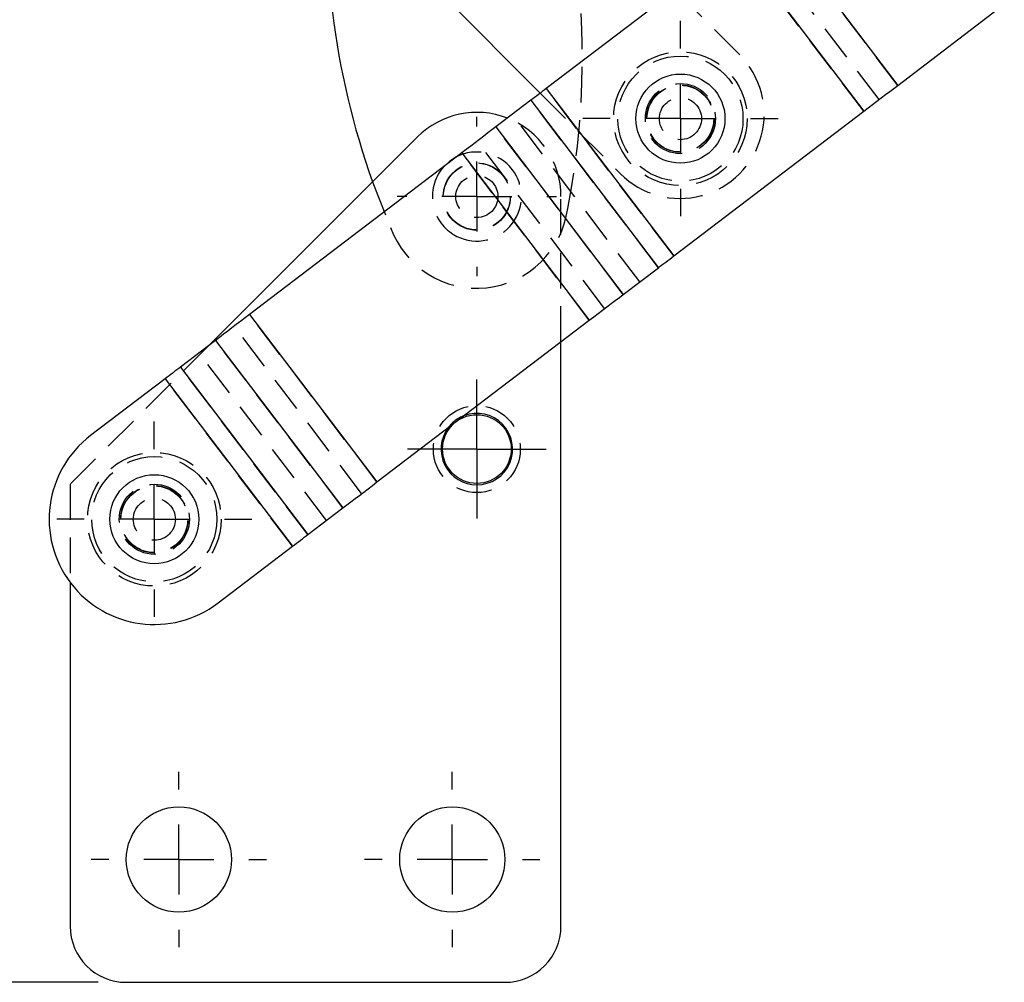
# Model space of a CAD drawing. Extents: x 31 to 371, y 23 to 290.
# Tile 14 of 26: x 302 to 337, y 32 to 67. Entities that reach past the tile are written whole.
import ezdxf

# ---------------------------------------------------------------- set-up
doc = ezdxf.new("R2010")
doc.units = 0
doc.linetypes.add('HIDDEN', pattern=[1.905, 1.27, -0.635])
doc.layers.get('0').update_dxf_attribs({"linetype": 'CONTINUOUS'})
doc.styles.add('SLDTEXTSTYLE0', font='TXT', dxfattribs={"width": 0.75})
doc.dimstyles.new('SLDDIMSTYLE4', dxfattribs={"dimtxt": 3.5, "dimasz": 3.302, "dimexe": 0, "dimexo": 0.0625, "dimgap": 0.875, "dimtad": 1, "dimdec": 4, "dimlfac": 2, "dimzin": 12, "dimtxsty": 'SLDTEXTSTYLE0', "dimsah": 1, "dimcen": 0.09, "dimazin": 3, "dimtfac": 1, "dimtdec": 0, "dimtofl": 0, "dimtmove": 0, "dimatfit": 3, "dimtolj": 1, "dimtzin": 12})

# ---------------------------------------------------------------- blocks, each defined once
blk = doc.blocks.new('_D_8')
at = {"color": 218, "linetype": 'CONTINUOUS'}
blk.add_line((304.805, 32.26), (265.516, 32.26), dxfattribs=at)
blk.add_arc((317.448, 32.26), 50.933, 96.0952, 180, dxfattribs=at)
for points in [[(312.04, 82.905), (308.7, 82.951), (308.84, 81.945)], [(266.516, 32.26), (267.13, 35.544), (266.115, 35.576)]]:
    blk.add_solid(points, dxfattribs=at)
at = {"color": 218, "linetype": 'CONTINUOUS', "insert": (271.264, 63.332, 0.05), "char_height": 3.5, "attachment_point": 1, "rotation": 50.9752, "style": 'SLDTEXTSTYLE0'}
blk.add_mtext('84°', dxfattribs=at)
blk = doc.blocks.new('SW_CENTERMARKSYMBOL_4')
at = {"color": 0, "linetype": 'CONTINUOUS'}
for p, q in [((0, 2.5), (0, 2.8375)), ((0, 0), (0, 1.25)), ((-2.5, 0), (-2.8375, 0)), ((0, 0), (-1.25, 0)), ((0, 0), (0, -1.25)), ((0, 0), (1.25, 0)), ((2.5, 0), (2.8375, 0)), ((0, -2.5), (0, -2.8375))]:
    blk.add_line(p, q, dxfattribs=at)
blk = doc.blocks.new('SW_CENTERMARKSYMBOL_5')
at = {"color": 0, "linetype": 'CONTINUOUS'}
for p, q in [((0, 2.5), (0, 3.48125)), ((0, 0), (0, 1.25)), ((-2.5, 0), (-3.48125, 0)), ((0, 0), (-1.25, 0)), ((0, 0), (0, -1.25)), ((0, 0), (1.25, 0)), ((2.5, 0), (3.48125, 0)), ((0, -2.5), (0, -3.48125))]:
    blk.add_line(p, q, dxfattribs=at)
blk = doc.blocks.new('SW_CENTERMARKSYMBOL_6')
at = {"color": 0, "linetype": 'CONTINUOUS'}
for p, q in [((0, 2.5), (0, 3.48125)), ((0, 0), (0, 1.25)), ((-2.5, 0), (-3.48125, 0)), ((0, 0), (-1.25, 0)), ((0, 0), (0, -1.25)), ((0, 0), (1.25, 0)), ((2.5, 0), (3.48125, 0)), ((0, -2.5), (0, -3.48125))]:
    blk.add_line(p, q, dxfattribs=at)
blk = doc.blocks.new('SW_CENTERMARKSYMBOL_7')
at = {"color": 0, "linetype": 'CONTINUOUS'}
for p, q in [((0, 2.5), (0, 3.125)), ((0, 0), (0, 1.25)), ((-2.5, 0), (-3.125, 0)), ((0, 0), (-1.25, 0)), ((0, 0), (0, -1.25)), ((0, 0), (1.25, 0)), ((2.5, 0), (3.125, 0)), ((0, -2.5), (0, -3.125))]:
    blk.add_line(p, q, dxfattribs=at)
blk = doc.blocks.new('SW_CENTERMARKSYMBOL_8')
at = {"color": 0, "linetype": 'CONTINUOUS'}
for p, q in [((0, 2.5), (0, 3.125)), ((0, 0), (0, 1.25)), ((-2.5, 0), (-3.125, 0)), ((0, 0), (-1.25, 0)), ((0, 0), (0, -1.25)), ((0, 0), (1.25, 0)), ((2.5, 0), (3.125, 0)), ((0, -2.5), (0, -3.125))]:
    blk.add_line(p, q, dxfattribs=at)
blk = doc.blocks.new('SW_CENTERMARKSYMBOL_9')
at = {"color": 0, "linetype": 'CONTINUOUS'}
for p, q in [((0, 1.25), (0, 2.475)), ((0, 0), (0, 1.25)), ((-1.25, 0), (-2.475, 0)), ((0, 0), (-1.25, 0)), ((0, 0), (0, -1.25)), ((0, 0), (1.25, 0)), ((1.25, 0), (2.475, 0)), ((0, -1.25), (0, -2.475))]:
    blk.add_line(p, q, dxfattribs=at)

msp = doc.modelspace()

# ---------------------------------------------------------------- linework, layer by layer
at = {"color": 7, "linetype": 'CONTINUOUS'}
for p, q in [((328.770226, 70.188142), (333.31224, 64.219884)), ((314.958158, 69.578147), (320.566481, 63.944862)), ((327.556681, 69.2646), (320.782423, 64.1092)), ((327.556681, 69.2646), (332.098693, 63.296341)), ((333.31224, 64.219884), (337.112466, 67.111962)), ((320.782423, 64.1092), (325.324435, 58.14094)), ((320.235333, 63.692848), (318.984981, 62.741296)), ((320.235333, 63.692848), (324.777344, 57.724589)), ((325.324435, 58.14094), (332.098693, 63.296341)), ((318.984981, 62.741296), (323.526994, 56.773036)), ((316.184578, 62.381714), (308.752653, 54.954208)), ((317.771435, 61.817753), (310.201408, 56.056751)), ((317.771435, 61.817753), (322.313447, 55.849494)), ((323.526994, 56.773036), (324.777344, 57.724589)), ((310.201408, 56.056751), (314.743421, 50.088492)), ((314.743421, 50.088492), (322.313447, 55.849494)), ((308.987862, 55.133208), (307.737511, 54.181656)), ((308.987862, 55.133208), (313.529875, 49.164949)), ((321.305268, 34.259763), (321.305268, 55.082241)), ((307.737511, 54.181656), (312.279523, 48.213396)), ((307.19042, 53.765305), (304.534261, 51.743893)), ((307.19042, 53.765305), (311.732433, 47.797045)), ((312.279523, 48.213396), (313.529875, 49.164949)), ((309.076274, 45.775633), (311.732433, 47.797045)), ((303.805268, 46.509763), (303.805268, 34.259763)), ((305.805268, 32.259762), (319.305267, 32.259762))]:
    msp.add_line(p, q, dxfattribs=at)
at = {"color": 7, "linetype": 'HIDDEN'}
for p, q in [((333.31224, 64.219884), (328.770226, 70.188142)), ((332.645783, 63.712692), (328.103772, 69.680952)), ((332.098693, 63.296341), (327.556681, 69.2646)), ((327.676628, 65.307254), (325.383639, 67.610448)), ((320.566481, 63.944862), (323.424578, 61.074045)), ((325.324435, 58.14094), (320.782423, 64.1092)), ((324.777344, 57.724589), (320.235333, 63.692848)), ((324.11089, 57.217398), (319.568876, 63.185657)), ((323.526994, 56.773036), (318.984981, 62.741296)), ((322.860537, 56.265845), (318.318525, 62.234105)), ((322.313447, 55.849494), (317.771435, 61.817753)), ((321.305268, 55.082241), (321.305268, 60.259763)), ((314.743421, 50.088492), (310.201408, 56.056751)), ((314.196331, 49.67214), (309.654318, 55.6404)), ((313.529875, 49.164949), (308.987862, 55.133208)), ((308.752653, 54.954208), (303.805268, 50.009763)), ((312.94598, 48.720588), (308.403967, 54.688847)), ((312.279523, 48.213396), (307.737511, 54.181656)), ((311.732433, 47.797045), (307.19042, 53.765305)), ((303.805268, 50.009763), (303.805268, 46.509763))]:
    msp.add_line(p, q, dxfattribs=at)
at = {"color": 7, "linetype": 'CONTINUOUS', "flags": 128}
for points in [[(320.782423, 64.1092), (320.71086, 64.054738), (320.639603, 64.00051), (320.568958, 63.946747), (320.499228, 63.893681), (320.430709, 63.841536), (320.363697, 63.790538), (320.298478, 63.740905), (320.235333, 63.692848)], [(332.098693, 63.296341), (332.257433, 63.417146), (332.415493, 63.537434), (332.572196, 63.65669), (332.726872, 63.774401), (332.878856, 63.890067), (333.027501, 64.00319), (333.172169, 64.113286), (333.31224, 64.219884)], [(318.984981, 62.741296), (318.84491, 62.634698), (318.700242, 62.524602), (318.551597, 62.411479), (318.399612, 62.295814), (318.244937, 62.178102), (318.088234, 62.058847), (317.930174, 61.938558), (317.771435, 61.817753)], [(317.579345, 61.671568), (317.339439, 61.519656), (317.137972, 61.33567)], [(324.777344, 57.724589), (324.840492, 57.772645), (324.90571, 57.822279), (324.972723, 57.873277), (325.04124, 57.925421), (325.110972, 57.978488), (325.181617, 58.032251), (325.252872, 58.086479), (325.324435, 58.14094)], [(322.313447, 55.849494), (322.472187, 55.970299), (322.630247, 56.090587), (322.78695, 56.209842), (322.941626, 56.327555), (323.09361, 56.44322), (323.242255, 56.556343), (323.386923, 56.666439), (323.526994, 56.773036)], [(310.201408, 56.056751), (310.042669, 55.935946), (309.884609, 55.815658), (309.727906, 55.696402), (309.57323, 55.57869), (309.421245, 55.463025), (309.2726, 55.349902), (309.127933, 55.239806), (308.987862, 55.133208)], [(307.737511, 54.181656), (307.674364, 54.133599), (307.609145, 54.083966), (307.542133, 54.032968), (307.473615, 53.980824), (307.403885, 53.927757), (307.33324, 53.873994), (307.261983, 53.819766), (307.19042, 53.765305)], [(313.529875, 49.164949), (313.669946, 49.271547), (313.814613, 49.381643), (313.963258, 49.494765), (314.115243, 49.610431), (314.269919, 49.728143), (314.426623, 49.847399), (314.584682, 49.967686), (314.743421, 50.088492)], [(311.732433, 47.797045), (311.803996, 47.851507), (311.875252, 47.905735), (311.945898, 47.959497), (312.015629, 48.012564), (312.084146, 48.064709), (312.151158, 48.115707), (312.216377, 48.16534), (312.279523, 48.213396)]]:
    msp.add_lwpolyline(points, dxfattribs=at)
at = {"color": 7, "linetype": 'HIDDEN', "flags": 128}
msp.add_lwpolyline([(314.588305, 60.786389), (314.647428, 60.623146), (315.229564, 59.160844)], dxfattribs=at)
at = {"color": 7, "linetype": 'HIDDEN'}
for centre, radius in [((325.563871, 63.035587), 2.38125), ((325.563871, 63.035587), 2.23125), ((325.563871, 63.035587), 1.25), ((325.563871, 63.035587), 1.2), ((325.563871, 63.035587), 1.190625), ((325.563871, 63.035587), 0.75), ((318.305268, 60.259763), 1.2), ((318.305268, 60.259763), 1.190625), ((318.305268, 60.259763), 0.75), ((318.305268, 51.259763), 1.55), ((306.805268, 48.759763), 2.38125), ((306.805268, 48.759763), 2.23125), ((306.805268, 48.759763), 1.25), ((306.805268, 48.759763), 1.2), ((306.805268, 48.759763), 1.190625), ((306.805268, 48.759763), 0.75)]:
    msp.add_circle(centre, radius, dxfattribs=at)
at = {"color": 7, "linetype": 'CONTINUOUS'}
for centre, radius in [((325.563871, 63.035587), 1.5875), ((318.305268, 51.259763), 1.225), ((306.805268, 48.759763), 1.5875), ((307.680268, 36.634763), 1.875), ((317.430268, 36.634763), 1.875)]:
    msp.add_circle(centre, radius, dxfattribs=at)
for centre, radius, start, end in [((340.803194, 70.188625), 27.85, 174.1805157, 199.7308858), ((318.305268, 60.259763), 3, 68.6734952, 134.9829638), ((318.305268, 51.259763), 1.275, 270, 111.1732196), ((318.305268, 51.259763), 1.275, 143.3710875, 270), ((306.805268, 48.759763), 3.75, 127.2721535, 307.2721535), ((305.805268, 34.259763), 2, 180, 270), ((319.305268, 34.259763), 2, 270, 0)]:
    msp.add_arc(centre, radius, start, end, dxfattribs=at)
at = {"color": 7, "linetype": 'HIDDEN'}
for centre, radius, start, end in [((294.218047, 65.214035), 27.85, 348.8639288, 13.4950717), ((325.550603, 63.19065), 3, 224.8727774, 44.8727774), ((318.305268, 60.259763), 3, 0, 68.6734952), ((318.305268, 60.259763), 1.5875, 238.2428466, 117.211344), ((318.305268, 60.259763), 1.5875, 137.3329631, 238.2428466), ((318.305268, 60.259763), 3.266125, 199.6613228, 352.5291274), ((318.305268, 51.259763), 1.275, 111.1732196, 143.3710875)]:
    msp.add_arc(centre, radius, start, end, dxfattribs=at)

# ---------------------------------------------------------------- block references
at = {"color": 218, "linetype": 'CONTINUOUS'}
for name, p in [('SW_CENTERMARKSYMBOL_5', (325.563871, 63.035587)), ('SW_CENTERMARKSYMBOL_4', (318.305268, 60.259763)), ('SW_CENTERMARKSYMBOL_9', (318.305268, 51.259763)), ('SW_CENTERMARKSYMBOL_6', (306.805268, 48.759763)), ('SW_CENTERMARKSYMBOL_7', (307.680268, 36.634763)), ('SW_CENTERMARKSYMBOL_8', (317.430268, 36.634763))]:
    msp.add_blockref(name, p, dxfattribs=at)

# ---------------------------------------------------------------- dimensions: what is measured, and where the dimension line sits
dim = msp.add_angular_dim_2l(base=(279.569828, 66.308917), line1=((305.805268, 32.259763), (319.305268, 32.259763)), line2=((307.864266, 122.012465), (313.096725, 73.012465)), dimstyle='SLDDIMSTYLE4', dxfattribs=at)
dim.commit()
dim.dimension.update_dxf_attribs({"geometry": '_D_8', "text_midpoint": (277.88026, 64.32989), "dimtype": 162})

doc.saveas('drawing.dxf')
